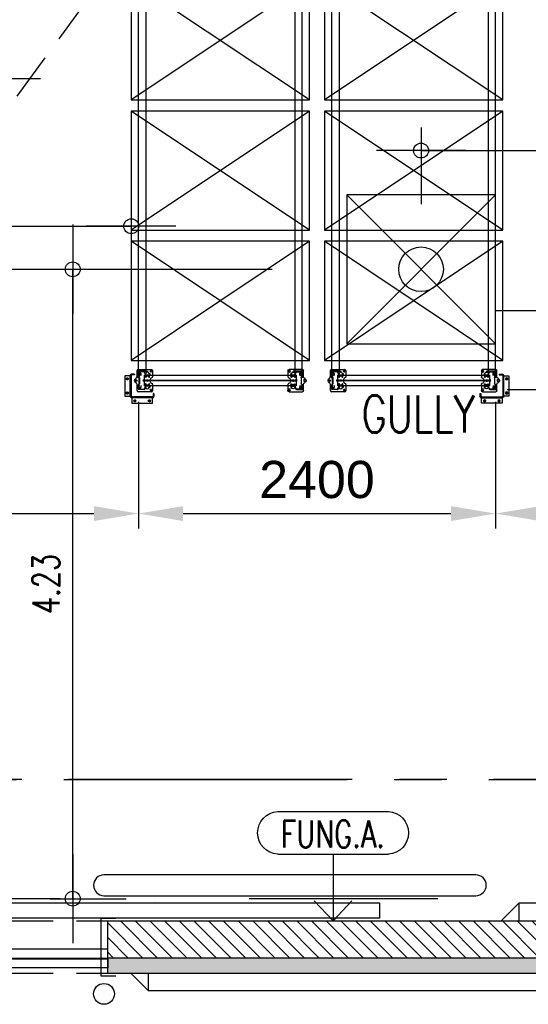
# Model space of a CAD drawing. Extents: x 34560 to 100229, y -303284 to -152113.
# Tile 60 of 74: x 66531 to 69950, y -173196 to -166579. Entities that reach past the tile are written whole.
import ezdxf
from ezdxf.enums import TextEntityAlignment as Align

# ---------------------------------------------------------------- set-up
doc = ezdxf.new("R2010")
doc.units = 0
doc.header["$LTSCALE"] = 100
doc.header["$PDMODE"] = 1
for name, pattern in [('A__G__-_-_RA_-A-$0$STRICHPUNKT', [25.4, 12.7, -6.35, 0, -6.35]), ('A_CGEG-_-____-A-$0$MITTE2', [28.575, 19.05, -3.175, 3.175, -3.175]), ('A_CGEG-_-____-A-$0$VERDECKT2', [4.7625, 3.175, -1.5875]), ('MITTELLINIE', [2, 1.25, -0.25, 0.25, -0.25]), ('VERDECKT2', [0.1875, 0.125, -0.0625])]:
    doc.linetypes.add(name, pattern=pattern)
doc.layers.get('0').update_dxf_attribs({"linetype": 'CONTINUOUS'})
doc.layers.get('Defpoints').update_dxf_attribs({"linetype": 'CONTINUOUS'})
for name, color, linetype in [('A__G__-_-_RA_-A-$0$A1-ACHS-RAS---', 7, 'A__G__-_-_RA_-A-$0$STRICHPUNKT'), ('A_CGEG-_-____-A-$0$A2-ANSI-EF----', 1, 'CONTINUOUS'), ('A_CGEG-_-____-A-$0$A2-TUER-SYM050', 6, 'CONTINUOUS'), ('A_CGEG-_-____-A-$0$A2-TUER-SYM100', 6, 'CONTINUOUS'), ('A_CGEG-_-____-A-$0$A2-TUER-SYM200', 6, 'CONTINUOUS'), ('A_CGEG-_-____-A-$0$A2-VERD-STU---', 1, 'A_CGEG-_-____-A-$0$VERDECKT2'), ('A_CGEG-_-____-A-$0$A2-WAND-MWK---', 60, 'CONTINUOUS'), ('A_CGEG-_-____-A-$0$A2-WAND-PAN---', 7, 'CONTINUOUS'), ('A_CGEG-_-____-A-$0$A3-BEMA-SS-100', 8, 'CONTINUOUS'), ('A_CGEG-_-____-A-$0$A3-DECK-HOE', 5, 'A_CGEG-_-____-A-$0$VERDECKT2'), ('A_CGEG-_-____-A-$0$A3-EINL-RRO---', 5, 'CONTINUOUS'), ('A_CGEG-_-____-A-$0$A3-PLAN-SYM100', 2, 'CONTINUOUS'), ('A_CGEG-_-____-A-$0$A3-SCHN-LIN100', 50, 'A_CGEG-_-____-A-$0$MITTE2'), ('A_CGEG-_-____-A-$0$A3-SCHN-LIN200', 50, 'A_CGEG-_-____-A-$0$MITTE2'), ('A_CGEG-_-____-A-$0$A3-TEXT-A--100', 210, 'CONTINUOUS'), ('A_CGEG-_-____-A-$0$A4-GEFA-------', 1, 'CONTINUOUS'), ('A_CGEG-_-____-A-$0$A5-SCHR-MWK---', 81, 'CONTINUOUS'), ('A_CGEG-_-____-A-$0$A5-SCHR-PAN---', 5, 'CONTINUOUS'), ('ATPI1189A_CGEG-_-_MA_-A-$0$A3-BEMA-SS-100', 8, 'CONTINUOUS'), ('BITO_BUILDING', 8, 'CONTINUOUS'), ('BITO_DIMENSION', 7, 'CONTINUOUS'), ('BITO_FUßPLATTE', 2, 'CONTINUOUS'), ('BITO_PACKAGING', 4, 'CONTINUOUS'), ('BITO_RACKING_STA', 1, 'CONTINUOUS'), ('BITO_TRAVERSEN', 3, 'CONTINUOUS'), ('BITO_ZUBEHÖR', 5, 'CONTINUOUS')]:
    doc.layers.add(name, color=color, linetype=linetype)
doc.styles.add('A_CGEG-_-____-A-$0$NORMAL', font='romans.shx', dxfattribs={"width": 0.75})
doc.styles.get("Standard").update_dxf_attribs({"font": 'ARIAL.TTF'})
doc.dimstyles.new('BITO_100', dxfattribs={"dimscale": 100, "dimtxt": 2.5, "dimasz": 3, "dimexe": 1, "dimexo": 1, "dimgap": 1, "dimtad": 1, "dimdsep": 46, "dimtxsty": 'Standard', "dimcen": 0.09, "dimclrd": 256, "dimclre": 256, "dimclrt": 256, "dimazin": 0, "dimtfac": 0.8, "dimtix": 1, "dimtofl": 0, "dimtmove": 0, "dimatfit": 3, "dimfxl": 0, "dimtolj": 1, "dimtzin": 0, "dimlwd": -1, "dimarcsym": 0})

# ---------------------------------------------------------------- blocks, each defined once
blk = doc.blocks.new('A_CGEG-_-____-A-$0$gully')
at = {"layer": 'A_CGEG-_-____-A-$0$A4-GEFA-------', "ltscale": 0.5}
for p, q in [((-50, 50), (50, -50)), ((-50, -50), (50, 50))]:
    blk.add_line(p, q, dxfattribs=at)
blk.add_lwpolyline([(-50, -50), (50, -50), (50, 50), (-50, 50)], close=True, dxfattribs=at)
at = {"layer": 'A_CGEG-_-____-A-$0$A4-GEFA-------', "linetype": 'Continuous'}
blk.add_circle((0, 0), 15, dxfattribs=at)
blk = doc.blocks.new('A_CGEG-_-____-A-$0$ARCH-BEMTICK')
blk.add_line((0.3, 0), (-0.3, 0))
blk.add_circle((0, 0), 0.05)
blk = doc.blocks.new('A_CGEG-_-____-A-$0$TCTBZ9T002K1RU1RU5P1')
at = {"layer": 'A_CGEG-_-____-A-$0$A2-TUER-SYM050'}
for p, q in [((4.5, 37), (-5.5, 37)), ((4.5, -2), (4.5, 37)), ((254.5, -2), (254.5, 37)), ((254.5, 37), (264.5, 37)), ((-5.5, -2), (4.5, -2)), ((264.5, -2), (254.5, -2))]:
    blk.add_line(p, q, dxfattribs=at)
at = {"layer": 'A_CGEG-_-____-A-$0$A2-TUER-SYM100'}
for p, q in [((4.5, 35), (0, 35)), ((4.5, 0), (4.5, 37)), ((4.5, 0), (4.5, 35)), ((254.5, 0), (254.5, 37)), ((254.5, 0), (254.5, 35)), ((254.5, 35), (259, 35)), ((4.5, 0), (0, 0)), ((254.5, 0), (259, 0))]:
    blk.add_line(p, q, dxfattribs=at)
at = {"layer": 'A_CGEG-_-____-A-$0$A2-TUER-SYM200'}
for p, q in [((4.5, 0), (4.5, 37)), ((4.5, 0), (4.5, 35)), ((254.5, 0), (254.5, 37)), ((254.5, 0), (254.5, 35))]:
    blk.add_line(p, q, dxfattribs=at)
at = {"layer": 'A_CGEG-_-____-A-$0$A2-WAND-MWK---'}
for p, q in [((0, 0), (0, 35)), ((259, 0), (259, 35))]:
    blk.add_line(p, q, dxfattribs=at)
blk = doc.blocks.new('A_CGEG-_-____-A-$0$TCTBZ9T2C001RU1RU001')
at = {"layer": 'A_CGEG-_-____-A-$0$A2-TUER-SYM050'}
for p, q in [((-187.5, 10), (62.5, 10)), ((-187.5, 0), (-187.5, 10)), ((62.5, 0), (62.5, 10)), ((-187.5, 0), (62.5, 0))]:
    blk.add_line(p, q, dxfattribs=at)
at = {"layer": 'A_CGEG-_-____-A-$0$A2-TUER-SYM100'}
for p, q in [((-187.5, 10), (62.5, 10)), ((-187.5, 0), (-187.5, 10)), ((62.5, 0), (62.5, 10)), ((-187.5, 0), (62.5, 0))]:
    blk.add_line(p, q, dxfattribs=at)
at = {"layer": 'A_CGEG-_-____-A-$0$A2-TUER-SYM200'}
for p, q in [((-187.5, 10), (62.5, 10)), ((-187.5, 0), (-187.5, 10)), ((62.5, 0), (62.5, 10)), ((-187.5, 0), (62.5, 0))]:
    blk.add_line(p, q, dxfattribs=at)
blk = doc.blocks.new('A_CGEG-_-____-A-$0$TCTBZ9T2C2K1RU1RU5P1')
at = {"xscale": -1}
blk.add_blockref('A_CGEG-_-____-A-$0$TCTBZ9T2C001RU1RU001', (254.5, 37), dxfattribs=at)
blk.add_blockref('A_CGEG-_-____-A-$0$TCTBZ9T002K1RU1RU5P1', (0, 0))
blk = doc.blocks.new('A_CGEG-_-____-A-$0$WSTMP_U')
at = {"layer": 'A_CGEG-_-____-A-$0$A3-PLAN-SYM100', "color": 1}
for p, q in [((0.001, 0), (-0.0622, -0.0679)), ((0.001, 0), (0.0641, -0.0679)), ((0.001, -0.2244), (0.001, 0)), ((-0.185, -0.2244), (0.187, -0.2244)), ((-0.185, -0.3675), (0.187, -0.3675))]:
    blk.add_line(p, q, dxfattribs=at)
for centre, start, end in [((-0.181, -0.2959), 93.1984, 266.8016), ((0.183, -0.2959), 273.1984, 86.8016)]:
    blk.add_arc(centre, 0.0717, start, end, dxfattribs=at)
at = {"layer": 'A_CGEG-_-____-A-$0$A3-PLAN-SYM100', "color": 1, "style": 'A_CGEG-_-____-A-$0$NORMAL', "width": 0.75}
blk.add_attdef('W', text='', height=0.09, dxfattribs=at).set_placement((0.0013, -0.2974), align=Align.MIDDLE)
blk = doc.blocks.new('ATPI1189A_CGEG-_-_MA_-A-$0$ARCH-BEMTICK')
blk.add_line((0.3, 0), (-0.3, 0))
blk.add_circle((0, 0), 0.05)
blk = doc.blocks.new('EG-C-202ff GR kurz oReg')
at = {"layer": 'A_CGEG-_-____-A-$0$A5-SCHR-MWK---'}
h = blk.add_hatch(dxfattribs=at)
h.set_pattern_fill('ANSI31', color=256, scale=22, angle=90, style=0)
h.set_pattern_definition([(135, (136000, -77350), (-49.39141, -49.39141), [])])
h.paths.add_polyline_path([(34800, 1950), (32100, 1950), (32100, 1700), (34800, 1700)])
h.paths.add_polyline_path([(32100, 1950), (27968, 1950), (27968, 1700), (32100, 1700)])
at = {"layer": 'A_CGEG-_-____-A-$0$A5-SCHR-PAN---'}
h = blk.add_hatch(dxfattribs=at)
h.set_pattern_fill('HONEY', color=256, scale=15.7, angle=45, style=0)
h.set_pattern_definition([(45, (136000, -77350), (22.34603, 83.396486), [49.8475, -99.695]), (165, (136000, -77350), (-83.39649, -22.346013), [49.8475, -99.695]), (105, (136000, -77350), (-61.05046, 61.050473), [-99.695, 49.8475])])
h.paths.add_polyline_path([(46400, 1700), (46000, 1700), (35600, 1700), (35200, 1700), (35200, 1600), (46400, 1600)])
h.paths.add_polyline_path([(35200, 1700), (34800, 1700), (27968, 1700), (27968, 1600), (35200, 1600)])
at = {"layer": 'A__G__-_-_RA_-A-$0$A1-ACHS-RAS---'}
blk.add_line((58129.4, 2100), (-3760.5, 2100), dxfattribs=at)
at = {"layer": 'A_CGEG-_-____-A-$0$A2-ANSI-EF----'}
for p, q in [((30613, 1950), (30733, 2070)), ((34680, 2070), (30733, 2070)), ((30733, 2070), (30733, 1950)), ((28243, 1480), (28123, 1600)), ((28243, 1480), (28243, 1600)), ((49993.3, 1480), (28243, 1480))]:
    blk.add_line(p, q, dxfattribs=at)
blk.add_lwpolyline([(27943, 2120), (30443, 2120, 1), (30443, 2260), (27943, 2260, 1)], format="xyb", close=True, dxfattribs=at)
blk.add_circle((27943, 1460), 70, dxfattribs=at)
at = {"layer": 'A_CGEG-_-____-A-$0$A2-VERD-STU---'}
for p, q in [((25378, 1950), (27968, 1950)), ((25378, 1600), (27968, 1600))]:
    blk.add_line(p, q, dxfattribs=at)
at = {"layer": 'A_CGEG-_-____-A-$0$A2-WAND-MWK---'}
for p, q in [((27968, 1950), (34800, 1950)), ((34800, 1700), (27968, 1700))]:
    blk.add_line(p, q, dxfattribs=at)
at = {"layer": 'A_CGEG-_-____-A-$0$A2-WAND-PAN---'}
blk.add_line((27968, 1600), (52758.3, 1600), dxfattribs=at)
at = {"layer": 'A_CGEG-_-____-A-$0$A3-BEMA-SS-100'}
for p, q in [((30075, 7282.3), (30075, 6768.1)), ((30075, 7128.1), (35200, 7128.1)), ((25992.6, 6330), (29072.6, 6330)), ((27733.1, 2100), (27733.1, 6330)), ((27578.8, 2100), (28093.1, 2100))]:
    blk.add_line(p, q, dxfattribs=at)
at = {"layer": 'A_CGEG-_-____-A-$0$A3-DECK-HOE'}
blk.add_line((23700, 2500), (34800, 17650), dxfattribs=at)
at = {"layer": 'A_CGEG-_-____-A-$0$A3-EINL-RRO---'}
for points in [[(25378, 1700), (27968, 1700), (27968, 1760), (25378, 1760), (25378, 1700)], [(25378, 1695), (27968, 1695), (27968, 1635), (25378, 1635), (25378, 1695)]]:
    blk.add_lwpolyline(points, dxfattribs=at)
at = {"layer": 'A_CGEG-_-____-A-$0$A3-SCHN-LIN100'}
blk.add_line((43900, 2900), (-3760.5, 2900), dxfattribs=at)
at = {"layer": 'A_CGEG-_-____-A-$0$A3-SCHN-LIN200'}
blk.add_line((-3760.5, 2900), (43900, 2900), dxfattribs=at)
at = {"layer": 'A_CGEG-_-____-A-$0$A3-TEXT-A--100'}
for p, q in [((27515.4, 7610.5), (25070, 7610.5)), ((33021.4, 6050.7), (30576, 6050.7))]:
    blk.add_line(p, q, dxfattribs=at)
at = {"layer": 'ATPI1189A_CGEG-_-_MA_-A-$0$A3-BEMA-SS-100'}
for p, q in [((28126, 6773.9), (28126, 6259.6)), ((25220, 6619.6), (28126, 6619.6))]:
    blk.add_line(p, q, dxfattribs=at)
at = {"xscale": 10, "yscale": 10, "zscale": 10}
blk.add_blockref('A_CGEG-_-____-A-$0$TCTBZ9T2C2K1RU1RU5P1', (25378, 1600), dxfattribs=at)
at = {"layer": 'A_CGEG-_-____-A-$0$A3-BEMA-SS-100', "xscale": 1000, "yscale": 1000, "zscale": 10}
blk.add_blockref('A_CGEG-_-____-A-$0$ARCH-BEMTICK', (30075, 7128.1), dxfattribs=at)
at = {"layer": 'A_CGEG-_-____-A-$0$A3-BEMA-SS-100', "xscale": 1000, "yscale": 1000, "zscale": 10, "rotation": 90}
for p in [(27733.1, 6330), (27733.1, 2100)]:
    blk.add_blockref('A_CGEG-_-____-A-$0$ARCH-BEMTICK', p, dxfattribs=at)
at = {"layer": 'A_CGEG-_-____-A-$0$A3-PLAN-SYM100'}
ref = blk.add_blockref('A_CGEG-_-____-A-$0$WSTMP_U', (29481.2, 1950), dxfattribs=dict(at, xscale=-2000, yscale=2000, zscale=2000, rotation=180))
ref.add_attrib('W', 'FUNG.A.', dxfattribs={"color": 1, "height": 180, "style": 'A_CGEG-_-____-A-$0$NORMAL', "width": 0.75}).set_placement((29481.9, 2534.7), align=Align.MIDDLE)
at = {"layer": 'A_CGEG-_-____-A-$0$A4-GEFA-------', "xscale": 10, "yscale": 10, "zscale": 10}
blk.add_blockref('A_CGEG-_-____-A-$0$gully', (30075, 6330), dxfattribs=at)
at = {"layer": 'ATPI1189A_CGEG-_-_MA_-A-$0$A3-BEMA-SS-100', "xscale": 1000, "yscale": 1000, "zscale": 10}
blk.add_blockref('ATPI1189A_CGEG-_-_MA_-A-$0$ARCH-BEMTICK', (28126, 6619.6), dxfattribs=at)
at = {"layer": 'A_CGEG-_-____-A-$0$A3-BEMA-SS-100', "color": 10, "style": 'A_CGEG-_-____-A-$0$NORMAL', "width": 0.75}
blk.add_text('4.23', height=180, rotation=90, dxfattribs=at).set_placement((27553.1, 4215), align=Align.MIDDLE_CENTER)
at = {"layer": 'A_CGEG-_-____-A-$0$A4-GEFA-------', "insert": (29674.9, 5482.7), "char_height": 250, "width": 567.88, "attachment_point": 1, "style": 'A_CGEG-_-____-A-$0$NORMAL'}
blk.add_mtext('GULLY', dxfattribs=at)
blk = doc.blocks.new('Stütze P4 ds')
at = {"color": 0}
for p, q in [((-47.5, 70.5), (-40, 70.5)), ((-47.5, 68.5), (-47.5, 70.5)), ((-40, 68.5), (-47.5, 68.5)), ((40, 70.5), (47.5, 70.5)), ((47.5, 68.5), (40, 68.5)), ((47.5, 70.5), (47.5, 68.5)), ((-60, -0.5), (-60, 33)), ((-58, 33), (-58, -0.5)), ((-57, 37.3), (-39.1, 43.8)), ((-38.5, 41.9), (-56.4, 35.4)), ((-37.5, 46.1), (-37.5, 66)), ((-35.5, 66), (-35.5, 46.1)), ((-21, 2), (21, 2)), ((21, 0), (-21, 0)), ((35.5, 46.1), (35.5, 66)), ((37.5, 66), (37.5, 46.1)), ((56.4, 35.4), (38.5, 41.9)), ((39.1, 43.8), (57, 37.3)), ((58, -0.5), (58, 33)), ((60, 33), (60, -0.5)), ((-57.5, -5), (-62.5, -5)), ((-60, -2.5), (-60, -7.5)), ((-55.5, -3), (-27.9, -3)), ((-27.9, -5), (-55.5, -5)), ((-25.7, -1.8), (-24.9, -0.2)), ((-23.1, -1.2), (-24, -2.8)), ((24, -2.8), (23.1, -1.2)), ((24.9, -0.2), (25.7, -1.8)), ((27.9, -3), (55.5, -3)), ((55.5, -5), (27.9, -5)), ((57.5, -5), (62.5, -5)), ((60, -2.5), (60, -7.5))]:
    blk.add_line(p, q, dxfattribs=at)
at = {"color": 5, "linetype": 'Continuous'}
for p, q in [((-40, 55), (-33, 55)), ((33, 55), (40, 55))]:
    blk.add_line(p, q, dxfattribs=at)
at = {"color": 6}
for p, q in [((-37.5, 60.1), (-35.5, 60.1)), ((-37.5, 49.8), (-35.5, 49.8)), ((35.5, 60.1), (37.5, 60.1)), ((35.5, 49.8), (37.5, 49.8)), ((-46.5, -5), (-46.5, -3)), ((-33, -3), (-33, -5)), ((-32.5, -3), (-32.5, -5)), ((32.5, -5), (32.5, -3)), ((33, -5), (33, -3)), ((46.5, -3), (46.5, -5))]:
    blk.add_line(p, q, dxfattribs=at)
at = {"color": 0}
for centre, radius, start, end in [((-40, 66), 4.5, 0, 90), ((-40, 66), 2.5, 0, 90), ((40, 66), 4.5, 90, 180), ((40, 66), 2.5, 90, 180), ((-55.5, 33), 4.5, 110, 180), ((-55.5, 33), 2.5, 110, 180), ((-40, 46.1), 2.5, 290, 0), ((-40, 46.1), 4.5, 290, 0), ((-21, -2.5), 4.5, 90, 150), ((-21, -2.5), 2.5, 90, 150), ((21, -2.5), 4.5, 30, 90), ((21, -2.5), 2.5, 30, 90), ((40, 46.1), 4.5, 180, 250), ((40, 46.1), 2.5, 180, 250), ((55.5, 33), 2.5, 0, 70), ((55.5, 33), 4.5, 0, 70), ((-55.5, -0.5), 4.5, 180, 270), ((-55.5, -0.5), 2.5, 180, 270), ((-27.9, -0.5), 2.5, 270, 330), ((-27.9, -0.5), 4.5, 270, 330), ((27.9, -0.5), 4.5, 210, 270), ((27.9, -0.5), 2.5, 210, 270), ((55.5, -0.5), 4.5, 270, 0), ((55.5, -0.5), 2.5, 270, 0)]:
    blk.add_arc(centre, radius, start, end, dxfattribs=at)
blk = doc.blocks.new('Fußplatte M mL DS')
at = {"color": 0}
for p, q in [((-75, -7), (-75, 82)), ((-67, 90), (-26.2, 90)), ((-46, 66.1), (-35.3, 66.5)), ((-35.3, 66.5), (-35.3, 66.5)), ((-35.3, 66.5), (-28.8, 66.5)), ((-29.3, 66.4), (-35.3, 66.4)), ((-35.3, 66), (-35.3, 66.4)), ((-29.3, 66), (-29.3, 66.4)), ((26.2, 90), (67, 90)), ((31, 66.5), (27.6, 66.5)), ((28.8, 66.5), (35.3, 66.5)), ((29.3, 66), (29.3, 66.4)), ((29.5, 66.4), (35.3, 66.4)), ((35.3, 66.5), (35.3, 66.5)), ((35.3, 66.5), (46, 66.1)), ((35.3, 66), (35.3, 66.4)), ((75, 82), (75, -7)), ((-56.5, 54.8), (-56.5, 55.2)), ((-51.1, 3.9), (-51.1, 7.1)), ((-49.8, 7), (-49.8, 4)), ((-47.1, 11.1), (-34.9, 11.1)), ((-42.7, 11), (-46.9, 11)), ((-46.9, 0), (-42.7, 0)), ((-35.3, 43.5), (-46, 43.9)), ((-45.5, 7), (-45.5, 4)), ((-36.1, 11), (-42.7, 11)), ((-42.7, 0), (-36.1, 0)), ((-33.3, 11), (-36.1, 11)), ((-33.3, 0), (-36.1, 0)), ((-35.3, 55.1), (-35.3, 66)), ((-35.3, 54.9), (-35.3, 55.1)), ((-35.3, 44), (-35.3, 54.9)), ((-35.3, 43.6), (-35.3, 44)), ((-29.5, 43.6), (-35.3, 43.6)), ((-28.8, 43.5), (-35.3, 43.5)), ((-35.3, 43.5), (-35.3, 43.5)), ((-34.9, 11.1), (-34.9, 11)), ((-34.9, 11), (-33.3, 11)), ((-33.3, 11), (-33.3, 11)), ((-33.3, 11), (-33.3, 11)), ((-33.3, 0), (-33.3, 0)), ((-33.3, 0), (-33.3, 0)), ((-31, 43.5), (-27.6, 43.5)), ((-29.3, 66), (-29.3, 55.1)), ((-29.3, 54.9), (-29.3, 55.1)), ((-29.3, 54.9), (-29.3, 44)), ((-29.3, 43.6), (-29.3, 44)), ((-3.5, 49.5), (-3.5, 58.5)), ((-2.6, 58.7), (0, 54.9)), ((-2.5, 56.9), (-2.5, 49.5)), ((-0.5, 53.8), (-2.5, 56.9)), ((0, 54.9), (2.6, 58.8)), ((2.5, 56.9), (0.5, 53.8)), ((2.5, 49.5), (2.5, 56.9)), ((3.5, 58.5), (3.5, 49.5)), ((27.6, 43.5), (31, 43.5)), ((35.3, 43.5), (28.8, 43.5)), ((29.3, 55.1), (29.3, 66)), ((29.3, 54.9), (29.3, 55.1)), ((29.3, 44), (29.3, 54.9)), ((29.3, 43.6), (29.3, 44)), ((35.3, 43.6), (29.5, 43.6)), ((33.3, 11), (33.3, 11)), ((33.3, 11), (33.3, 11)), ((33.3, 11), (34.9, 11)), ((33.3, 11), (36.1, 11)), ((33.3, 0), (33.3, 0)), ((33.3, 0), (33.3, 0)), ((33.3, 0), (36.1, 0)), ((34.9, 11), (34.9, 11.1)), ((34.9, 11.1), (47.1, 11.1)), ((35.3, 66), (35.3, 55.1)), ((35.3, 54.9), (35.3, 55.1)), ((35.3, 54.9), (35.3, 44)), ((35.3, 43.6), (35.3, 44)), ((46, 43.9), (35.3, 43.5)), ((35.3, 43.5), (35.3, 43.5)), ((36.1, 11), (42.7, 11)), ((42.7, 0), (36.1, 0)), ((46.9, 11), (42.7, 11)), ((42.7, 0), (46.9, 0)), ((45.5, 7), (45.5, 4)), ((49.8, 7), (49.8, 4)), ((51.1, 7.1), (51.1, 3.9)), ((56.6, 55.2), (56.6, 54.8)), ((-26.2, -15), (-67, -15)), ((-34.9, -0.1), (-47.1, -0.1)), ((-33.3, 0), (-34.9, 0)), ((-34.9, 0), (-34.9, -0.1)), ((67, -15), (26.2, -15)), ((34.9, 0), (33.3, 0)), ((34.9, -0.1), (34.9, 0)), ((47.1, -0.1), (34.9, -0.1))]:
    blk.add_line(p, q, dxfattribs=at)
at = {"color": 0, "ltscale": 11.42808}
for p, q in [((-35.3, 60.5), (-29.3, 60.5)), ((-35.3, 49.5), (-29.3, 49.5)), ((35.3, 60.5), (29.3, 60.5)), ((35.3, 49.5), (29.3, 49.5))]:
    blk.add_line(p, q, dxfattribs=at)
at = {"color": 0, "flags": 128}
for points in [[(-27.6, 66.5), (-27.7, 66.5), (-27.8, 66.5), (-27.9, 66.5), (-28.1, 66.5), (-28.2, 66.5), (-28.3, 66.5), (-28.4, 66.4), (-28.5, 66.4), (-28.6, 66.4), (-28.7, 66.4), (-28.7, 66.4), (-28.8, 66.4), (-28.9, 66.4), (-28.9, 66.4), (-29, 66.4), (-29.1, 66.4), (-29.1, 66.4), (-29.1, 66.4), (-29.2, 66.4), (-29.2, 66.4), (-29.2, 66.4), (-29.2, 66.4), (-29.3, 66.4), (-29.3, 66.4)], [(-25.3, 63), (-25.4, 63), (-25.6, 63), (-25.7, 63.1), (-25.9, 63.1), (-26, 63.2), (-26.2, 63.3), (-26.3, 63.4), (-26.5, 63.5), (-26.6, 63.6), (-26.7, 63.7), (-26.8, 63.9), (-26.9, 64), (-27, 64.2), (-27.1, 64.4), (-27.2, 64.6), (-27.3, 64.7), (-27.3, 64.9), (-27.4, 65.1), (-27.5, 65.4), (-27.5, 65.6), (-27.5, 65.8), (-27.5, 66), (-27.6, 66.2), (-27.6, 66.5)], [(27.6, 66.5), (27.6, 66.2), (27.5, 66), (27.5, 65.8), (27.5, 65.6), (27.5, 65.4), (27.4, 65.1), (27.3, 64.9), (27.3, 64.7), (27.2, 64.6), (27.1, 64.4), (27, 64.2), (26.9, 64), (26.8, 63.9), (26.7, 63.7), (26.6, 63.6), (26.5, 63.5), (26.3, 63.4), (26.2, 63.3), (26, 63.2), (25.9, 63.1), (25.7, 63.1), (25.6, 63), (25.4, 63), (25.3, 63)], [(27.6, 66.5), (27.7, 66.5), (27.8, 66.5), (27.9, 66.5), (28.1, 66.5), (28.2, 66.5), (28.3, 66.5), (28.4, 66.4), (28.5, 66.4), (28.6, 66.4), (28.7, 66.4), (28.7, 66.4), (28.8, 66.4), (28.9, 66.4), (28.9, 66.4), (29, 66.4), (29.1, 66.4), (29.1, 66.4), (29.1, 66.4), (29.2, 66.4), (29.2, 66.4), (29.2, 66.4), (29.2, 66.4), (29.3, 66.4), (29.3, 66.4)], [(35.3, 66.4), (35.3, 66.4), (35.2, 66.4), (35.2, 66.4), (35.1, 66.4), (35.1, 66.4), (35, 66.4), (34.9, 66.4), (34.8, 66.4), (34.6, 66.4), (34.5, 66.4), (34.3, 66.4), (34.1, 66.4), (33.9, 66.4), (33.7, 66.4), (33.5, 66.4), (33.3, 66.4), (33, 66.4), (32.8, 66.5), (32.5, 66.5), (32.2, 66.5), (32, 66.5), (31.7, 66.5), (31.3, 66.5), (31, 66.5)], [(-35.3, 43.6), (-35.3, 43.6), (-35.2, 43.6), (-35.2, 43.6), (-35.1, 43.6), (-35.1, 43.6), (-35, 43.6), (-34.9, 43.6), (-34.8, 43.6), (-34.6, 43.6), (-34.5, 43.6), (-34.3, 43.6), (-34.1, 43.6), (-34, 43.6), (-33.7, 43.6), (-33.5, 43.6), (-33.3, 43.6), (-33.1, 43.6), (-32.8, 43.5), (-32.5, 43.5), (-32.3, 43.5), (-32, 43.5), (-31.7, 43.5), (-31.4, 43.5), (-31, 43.5)], [(-27.6, 43.5), (-27.7, 43.5), (-27.8, 43.5), (-27.9, 43.5), (-28.1, 43.5), (-28.2, 43.5), (-28.3, 43.5), (-28.4, 43.6), (-28.5, 43.6), (-28.6, 43.6), (-28.7, 43.6), (-28.7, 43.6), (-28.8, 43.6), (-28.9, 43.6), (-28.9, 43.6), (-29, 43.6), (-29.1, 43.6), (-29.1, 43.6), (-29.1, 43.6), (-29.2, 43.6), (-29.2, 43.6), (-29.2, 43.6), (-29.2, 43.6), (-29.3, 43.6), (-29.3, 43.6)], [(-27.6, 43.5), (-27.6, 43.8), (-27.6, 44), (-27.5, 44.2), (-27.5, 44.4), (-27.5, 44.6), (-27.4, 44.9), (-27.4, 45.1), (-27.3, 45.3), (-27.2, 45.5), (-27.1, 45.6), (-27, 45.8), (-26.9, 46), (-26.8, 46.1), (-26.7, 46.3), (-26.6, 46.4), (-26.5, 46.5), (-26.3, 46.6), (-26.2, 46.7), (-26, 46.8), (-25.9, 46.9), (-25.7, 46.9), (-25.6, 47), (-25.4, 47), (-25.3, 47)], [(-3.5, 58.5), (-3.5, 58.5), (-3.5, 58.6), (-3.5, 58.6), (-3.5, 58.7), (-3.5, 58.7), (-3.5, 58.7), (-3.5, 58.7), (-3.4, 58.8), (-3.4, 58.8), (-3.4, 58.8), (-3.4, 58.9), (-3.4, 58.9), (-3.4, 58.9), (-3.3, 58.9), (-3.3, 58.9), (-3.3, 58.9), (-3.2, 59), (-3.2, 59), (-3.2, 59), (-3.1, 59), (-3.1, 59), (-3.1, 59), (-3, 59), (-3, 59)], [(-3, 49), (-3, 49), (-3.1, 49), (-3.1, 49), (-3.1, 49), (-3.2, 49), (-3.2, 49), (-3.2, 49), (-3.3, 49.1), (-3.3, 49.1), (-3.3, 49.1), (-3.4, 49.1), (-3.4, 49.1), (-3.4, 49.1), (-3.4, 49.2), (-3.4, 49.2), (-3.4, 49.2), (-3.5, 49.3), (-3.5, 49.3), (-3.5, 49.3), (-3.5, 49.3), (-3.5, 49.4), (-3.5, 49.4), (-3.5, 49.5), (-3.5, 49.5)], [(-3, 59), (-3, 59), (-3, 59), (-2.9, 59), (-2.9, 59), (-2.9, 59), (-2.9, 59), (-2.8, 59), (-2.8, 59), (-2.8, 59), (-2.8, 59), (-2.8, 58.9), (-2.8, 58.9), (-2.7, 58.9), (-2.7, 58.9), (-2.7, 58.9), (-2.7, 58.9), (-2.7, 58.9), (-2.7, 58.9), (-2.6, 58.8), (-2.6, 58.8), (-2.6, 58.8), (-2.6, 58.8), (-2.6, 58.8), (-2.6, 58.7)], [(-2.5, 49.5), (-2.5, 49.5), (-2.5, 49.4), (-2.5, 49.4), (-2.5, 49.3), (-2.5, 49.3), (-2.5, 49.3), (-2.5, 49.3), (-2.6, 49.2), (-2.6, 49.2), (-2.6, 49.2), (-2.6, 49.1), (-2.6, 49.1), (-2.6, 49.1), (-2.7, 49.1), (-2.7, 49.1), (-2.7, 49.1), (-2.7, 49), (-2.8, 49), (-2.8, 49), (-2.8, 49), (-2.9, 49), (-2.9, 49), (-3, 49), (-3, 49)], [(0, 53.5), (0, 53.5), (0, 53.5), (-0.1, 53.5), (-0.1, 53.5), (-0.1, 53.5), (-0.1, 53.5), (-0.2, 53.5), (-0.2, 53.5), (-0.2, 53.5), (-0.2, 53.6), (-0.2, 53.6), (-0.3, 53.6), (-0.3, 53.6), (-0.3, 53.6), (-0.3, 53.6), (-0.3, 53.6), (-0.3, 53.7), (-0.4, 53.7), (-0.4, 53.7), (-0.4, 53.7), (-0.4, 53.7), (-0.4, 53.8), (-0.5, 53.8), (-0.5, 53.8)], [(0.5, 53.8), (0.4, 53.8), (0.4, 53.8), (0.4, 53.7), (0.4, 53.7), (0.4, 53.7), (0.4, 53.7), (0.3, 53.7), (0.3, 53.6), (0.3, 53.6), (0.3, 53.6), (0.3, 53.6), (0.2, 53.6), (0.2, 53.6), (0.2, 53.6), (0.2, 53.5), (0.2, 53.5), (0.1, 53.5), (0.1, 53.5), (0.1, 53.5), (0.1, 53.5), (0.1, 53.5), (0, 53.5), (0, 53.5), (0, 53.5)], [(3, 49), (3, 49), (2.9, 49), (2.9, 49), (2.8, 49), (2.8, 49), (2.8, 49), (2.7, 49), (2.7, 49.1), (2.7, 49.1), (2.7, 49.1), (2.6, 49.1), (2.6, 49.1), (2.6, 49.1), (2.6, 49.2), (2.6, 49.2), (2.6, 49.2), (2.5, 49.3), (2.5, 49.3), (2.5, 49.3), (2.5, 49.3), (2.5, 49.4), (2.5, 49.4), (2.5, 49.5), (2.5, 49.5)], [(2.6, 58.8), (2.6, 58.8), (2.6, 58.8), (2.6, 58.8), (2.6, 58.8), (2.6, 58.9), (2.7, 58.9), (2.7, 58.9), (2.7, 58.9), (2.7, 58.9), (2.7, 58.9), (2.7, 58.9), (2.8, 58.9), (2.8, 59), (2.8, 59), (2.8, 59), (2.8, 59), (2.8, 59), (2.9, 59), (2.9, 59), (2.9, 59), (2.9, 59), (3, 59), (3, 59), (3, 59)], [(3, 59), (3, 59), (3.1, 59), (3.1, 59), (3.1, 59), (3.2, 59), (3.2, 59), (3.2, 59), (3.3, 58.9), (3.3, 58.9), (3.3, 58.9), (3.4, 58.9), (3.4, 58.9), (3.4, 58.9), (3.4, 58.8), (3.4, 58.8), (3.4, 58.8), (3.5, 58.7), (3.5, 58.7), (3.5, 58.7), (3.5, 58.7), (3.5, 58.6), (3.5, 58.6), (3.5, 58.5), (3.5, 58.5)], [(3.5, 49.5), (3.5, 49.5), (3.5, 49.4), (3.5, 49.4), (3.5, 49.3), (3.5, 49.3), (3.5, 49.3), (3.5, 49.3), (3.4, 49.2), (3.4, 49.2), (3.4, 49.2), (3.4, 49.1), (3.4, 49.1), (3.4, 49.1), (3.3, 49.1), (3.3, 49.1), (3.3, 49.1), (3.2, 49), (3.2, 49), (3.2, 49), (3.1, 49), (3.1, 49), (3.1, 49), (3, 49), (3, 49)], [(25.3, 47), (25.4, 47), (25.6, 47), (25.7, 46.9), (25.9, 46.9), (26, 46.8), (26.2, 46.7), (26.3, 46.6), (26.5, 46.5), (26.6, 46.4), (26.7, 46.3), (26.8, 46.1), (26.9, 46), (27, 45.8), (27.1, 45.6), (27.2, 45.5), (27.3, 45.3), (27.4, 45.1), (27.4, 44.9), (27.5, 44.6), (27.5, 44.4), (27.5, 44.2), (27.6, 44), (27.6, 43.8), (27.6, 43.5)], [(27.6, 43.5), (27.7, 43.5), (27.8, 43.5), (27.9, 43.5), (28.1, 43.5), (28.2, 43.5), (28.3, 43.5), (28.4, 43.6), (28.5, 43.6), (28.6, 43.6), (28.7, 43.6), (28.7, 43.6), (28.8, 43.6), (28.9, 43.6), (28.9, 43.6), (29, 43.6), (29.1, 43.6), (29.1, 43.6), (29.1, 43.6), (29.2, 43.6), (29.2, 43.6), (29.2, 43.6), (29.2, 43.6), (29.3, 43.6), (29.3, 43.6)], [(35.3, 43.6), (35.3, 43.6), (35.2, 43.6), (35.2, 43.6), (35.1, 43.6), (35.1, 43.6), (35, 43.6), (34.9, 43.6), (34.8, 43.6), (34.6, 43.6), (34.5, 43.6), (34.3, 43.6), (34.1, 43.6), (34, 43.6), (33.7, 43.6), (33.5, 43.6), (33.3, 43.6), (33.1, 43.6), (32.8, 43.5), (32.5, 43.5), (32.3, 43.5), (32, 43.5), (31.7, 43.5), (31.4, 43.5), (31, 43.5)]]:
    blk.add_lwpolyline(points, dxfattribs=at)
at = {"color": 0}
for centre, radius in [((-62.5, 79.2), 5.75), ((62.5, 79.2), 5.75), ((0, 34), 6.5), ((0, -20), 5.75)]:
    blk.add_circle(centre, radius, dxfattribs=at)
for centre, radius, start, end in [((-67, 82), 8, 90, 180), ((-25.2, 66.5), 3.5, 269.8363, 180), ((-26.2, 84), 6, 20.92483, 90), ((0, 94), 22, 200.92483, 339.07517), ((26.2, 84), 6, 90, 159.07517), ((25.2, 66.5), 3.5, 0, 270.1637), ((67, 82), 8, 0, 90), ((-45.6, 55.2), 10.9, 92, 180), ((-45.6, 54.8), 10.9, 180, 268), ((-47.1, 7.1), 4, 90, 180), ((-47.1, 3.9), 4, 180, 270), ((-25.3, 43.5), 3.5, 180.1637, 90), ((25.3, 43.5), 3.5, 90, 359.8363), ((45.6, 55.2), 10.9, 0, 88), ((45.6, 54.8), 10.9, 272, 0), ((47.1, 7.1), 4, 0, 90), ((47.1, 3.9), 4, 270, 0), ((-67, -7), 8, 180, 270), ((-26.2, -29), 14, 20.92483, 90), ((0, -19), 14, 200.92483, 339.07517), ((26.2, -29), 14, 90, 159.07517), ((67, -7), 8, 270, 0)]:
    blk.add_arc(centre, radius, start, end, dxfattribs=at)
for centre, major_axis, start_param, end_param in [((-46.9, 7), (0, 4), 0, 1.570796), ((-46.9, 4), (0, -4), 4.712389, 6.283185), ((-42.7, 7), (0, 4), 0, 1.570796), ((-42.7, 4), (0, -4), 4.712389, 6.283185), ((42.7, 7), (0, 4), 4.712389, 6.283185), ((42.7, 4), (0, -4), 0, 1.570796), ((46.9, 7), (0, 4), 4.712389, 6.283185), ((46.9, 4), (0, -4), 0, 1.570796)]:
    blk.add_ellipse(centre, major_axis=major_axis, ratio=0.707107, start_param=start_param, end_param=end_param, dxfattribs=at)
blk = doc.blocks.new('*U432')
at = {"layer": 'BITO_ZUBEHÖR', "color": 0}
for p, q in [((-35.5, -40), (-0.5, -40)), ((-35.5, -1060), (-35.5, -40)), ((-0.5, -40), (-0.5, -1060)), ((0.5, -40), (35.5, -40)), ((0.5, -1060), (0.5, -40)), ((35.5, -40), (35.5, -1060)), ((-0.5, -1060), (-35.5, -1060)), ((35.5, -1060), (0.5, -1060))]:
    blk.add_line(p, q, dxfattribs=at)
at = {"color": 0, "xscale": -1, "rotation": 180}
blk.add_blockref('Stütze P4 ds', (0, -5), dxfattribs=at)
at = {"color": 0}
blk.add_blockref('Stütze P4 ds', (0, -1095), dxfattribs=at)
at = {"layer": 'BITO_FUßPLATTE', "xscale": -1, "rotation": 180}
blk.add_blockref('Fußplatte M mL DS', (0, -5), dxfattribs=at)
at = {"layer": 'BITO_FUßPLATTE'}
blk.add_blockref('Fußplatte M mL DS', (0, -1095), dxfattribs=at)
blk = doc.blocks.new('*U395')
at = {"layer": 'BITO_TRAVERSEN', "linetype": 'ByBlock'}
for p, q in [((-4, 0), (-40, 0)), ((-27.8, 7.5), (-26.8, 8.9)), ((-27.8, 0), (-27.8, 7.5)), ((-21.1, 9.9), (-22.4, 9.9)), ((-16.7, 8.9), (-15.7, 7.5)), ((-15.7, 0), (-15.7, 7.5)), ((0, 60), (0, 4)), ((0, 60), (4, 60)), ((4, 4), (4, 60)), ((2698, 4), (2698, 60)), ((2702, 60), (2698, 60)), ((2702, 60), (2702, 4)), ((2706, 0), (2742, 0)), ((2718.7, 8.9), (2717.7, 7.5)), ((2717.7, 0), (2717.7, 7.5)), ((2723.1, 9.9), (2724.4, 9.9)), ((2729.8, 7.5), (2728.8, 8.9)), ((2729.8, 0), (2729.8, 7.5)), ((-40, -4), (-40, 0)), ((-40, -4), (-4, -4)), ((2742, -4), (2706, -4)), ((2742, -4), (2742, 0))]:
    blk.add_line(p, q, dxfattribs=at)
at = {"layer": 'BITO_TRAVERSEN', "linetype": 'ByBlock', "ltscale": 9.825358}
for p, q in [((-21.8, 0), (-21.8, 8.8)), ((2723.8, 0), (2723.8, 8.8))]:
    blk.add_line(p, q, dxfattribs=at)
at = {"layer": 'BITO_TRAVERSEN', "ltscale": 7.618686}
for p, q in [((0, 43), (4, 43)), ((0, 33), (4, 33)), ((0, 29), (4, 29)), ((0, 23), (4, 23)), ((0, 13), (4, 13)), ((2702, 43), (2698, 43)), ((2702, 33), (2698, 33)), ((2702, 29), (2698, 29)), ((2702, 23), (2698, 23)), ((2702, 13), (2698, 13))]:
    blk.add_line(p, q, dxfattribs=at)
at = {"layer": 'BITO_TRAVERSEN'}
blk.add_lwpolyline([(4, 50), (2698, 50), (2698, 0), (4, 0)], close=True, dxfattribs=at)
at = {"layer": 'BITO_TRAVERSEN', "linetype": 'ByBlock'}
for centre, radius, start, end in [((-4, 4), 8, 270, 0), ((-4, 4), 4, 270, 0), ((2706, 4), 8, 180, 270), ((2706, 4), 4, 180, 270)]:
    blk.add_arc(centre, radius, start, end, dxfattribs=at)
for centre, major_axis, start_param, end_param in [((-22.4, 8.7), (-4.5, 0), 4.712389, 6.099926), ((-21.1, 8.7), (4.5, 0), 0.18326, 1.570796)]:
    blk.add_ellipse(centre, major_axis=major_axis, ratio=0.258819, start_param=start_param, end_param=end_param, dxfattribs=at)
at = {"layer": 'BITO_TRAVERSEN', "linetype": 'ByBlock', "extrusion": (0, 0, -1)}
for centre, major_axis, start_param, end_param in [((2723.1, 8.7), (4.5, 0), 3.324852, 4.712389), ((2724.4, 8.7), (-4.5, 0), 1.570796, 2.958333)]:
    blk.add_ellipse(centre, major_axis=major_axis, ratio=0.258819, start_param=start_param, end_param=end_param, dxfattribs=at)
blk = doc.blocks.new('*U396')
at = {"layer": 'BITO_TRAVERSEN', "linetype": 'ByBlock'}
for p, q in [((-40, 4), (-40, 0)), ((-40, 4), (-4, 4)), ((-4, 0), (-40, 0)), ((-27.8, 0), (-27.8, -7.5)), ((-15.7, 0), (-15.7, -7.5)), ((2742, 4), (2706, 4)), ((2706, 0), (2742, 0)), ((2717.7, 0), (2717.7, -7.5)), ((2729.8, 0), (2729.8, -7.5)), ((2742, 4), (2742, 0)), ((-27.8, -7.5), (-26.8, -8.9)), ((-21.1, -9.9), (-22.4, -9.9)), ((-16.7, -8.9), (-15.7, -7.5)), ((0, -60), (0, -4)), ((0, -60), (4, -60)), ((4, -4), (4, -60)), ((2698, -4), (2698, -60)), ((2702, -60), (2698, -60)), ((2702, -60), (2702, -4)), ((2718.7, -8.9), (2717.7, -7.5)), ((2723.1, -9.9), (2724.4, -9.9)), ((2729.8, -7.5), (2728.8, -8.9))]:
    blk.add_line(p, q, dxfattribs=at)
at = {"layer": 'BITO_TRAVERSEN', "linetype": 'ByBlock', "ltscale": 9.825358}
for p, q in [((-21.8, 0), (-21.8, -8.8)), ((2723.8, 0), (2723.8, -8.8))]:
    blk.add_line(p, q, dxfattribs=at)
at = {"layer": 'BITO_TRAVERSEN', "ltscale": 7.618686}
for p, q in [((0, -13), (4, -13)), ((0, -23), (4, -23)), ((0, -29), (4, -29)), ((0, -33), (4, -33)), ((0, -43), (4, -43)), ((2702, -13), (2698, -13)), ((2702, -23), (2698, -23)), ((2702, -29), (2698, -29)), ((2702, -33), (2698, -33)), ((2702, -43), (2698, -43))]:
    blk.add_line(p, q, dxfattribs=at)
at = {"layer": 'BITO_TRAVERSEN'}
blk.add_lwpolyline([(4, -50), (2698, -50), (2698, 0), (4, 0)], close=True, dxfattribs=at)
at = {"layer": 'BITO_TRAVERSEN', "linetype": 'ByBlock'}
for centre, radius, start, end in [((-4, -4), 8, 0, 90), ((-4, -4), 4, 0, 90), ((2706, -4), 8, 90, 180), ((2706, -4), 4, 90, 180)]:
    blk.add_arc(centre, radius, start, end, dxfattribs=at)
at = {"layer": 'BITO_TRAVERSEN', "linetype": 'ByBlock', "extrusion": (0, 0, -1)}
for centre, major_axis, start_param, end_param in [((-22.4, -8.7), (-4.5, 0), 4.712389, 6.099926), ((-21.1, -8.7), (4.5, 0), 0.18326, 1.570796)]:
    blk.add_ellipse(centre, major_axis=major_axis, ratio=0.258819, start_param=start_param, end_param=end_param, dxfattribs=at)
at = {"layer": 'BITO_TRAVERSEN', "linetype": 'ByBlock'}
for centre, major_axis, start_param, end_param in [((2723.1, -8.7), (-4.5, 0), 0.18326, 1.570796), ((2724.4, -8.7), (4.5, 0), 4.712389, 6.099926)]:
    blk.add_ellipse(centre, major_axis=major_axis, ratio=0.258819, start_param=start_param, end_param=end_param, dxfattribs=at)
blk = doc.blocks.new('*U98')
at = {"color": 0}
for p, q in [((1200, 0), (0, 800)), ((1200, 800), (0, 0))]:
    blk.add_line(p, q, dxfattribs=at)
blk.add_lwpolyline([(0, 0), (1200, 0), (1200, 800), (0, 800)], close=True, dxfattribs=at)
blk = doc.blocks.new('Anfahrschutz AS40.2')
at = {"color": 0}
blk.add_point((0, 0), dxfattribs=at)
at = {"layer": 'BITO_ZUBEHÖR', "color": 0}
for p, q in [((-90.8, 91.9), (-90.8, -44.1)), ((-55.8, 91.9), (-90.8, 91.9)), ((-55.8, -44.1), (-55.8, 92)), ((-50, 92.3), (-50, -44.5)), ((-25.8, 98.2), (-44.1, 98.2)), ((-25.8, 104), (-43.8, 104)), ((-25.8, 104), (-25.8, 98.2)), ((-90.8, -44.1), (-55.8, -44.1)), ((-44.5, -56), (-44.5, -91)), ((93.1, -56), (-44.5, -56)), ((92.7, -50), (-43.9, -50)), ((93.1, -91), (93.1, -56)), ((104.2, -26), (98.4, -26)), ((98.4, -26), (98.4, -44)), ((104.2, -26), (104.2, -44.5)), ((-44.5, -91), (93.1, -91))]:
    blk.add_line(p, q, dxfattribs=at)
at = {"layer": 'BITO_ZUBEHÖR', "color": 5, "linetype": 'MITTELLINIE'}
for p, q in [((-66.3, 71.9), (-85.3, 71.9)), ((-75.8, 81.4), (-75.8, 62.4)), ((-66.3, -24.1), (-85.3, -24.1)), ((-75.8, -14.6), (-75.8, -33.6)), ((-15, -76), (-34, -76)), ((-24.5, -66.5), (-24.5, -85.5)), ((82.6, -76), (63.6, -76)), ((73.1, -66.5), (73.1, -85.5))]:
    blk.add_line(p, q, dxfattribs=at)
at = {"layer": 'BITO_ZUBEHÖR', "color": 4, "linetype": 'VERDECKT2', "ltscale": 1.5}
for p, q in [((-55.8, 91.9), (-50, 91.9)), ((-43.8, 104), (-43.8, 98.2)), ((-44.5, -56), (-44.5, -50)), ((93, -56), (93, -50)), ((104.2, -44.5), (98.4, -44.5))]:
    blk.add_line(p, q, dxfattribs=at)
at = {"layer": 'BITO_ZUBEHÖR', "color": 4, "linetype": 'VERDECKT2', "ltscale": 1.2}
blk.add_line((-55.8, -44.5), (-50, -44.5), dxfattribs=at)
at = {"layer": 'BITO_ZUBEHÖR', "color": 0}
for centre in [(-75.8, 71.9), (-75.8, -24.1), (-24.5, -76), (73.1, -76)]:
    blk.add_circle(centre, 7.5, dxfattribs=at)
for centre, radius, start, end in [((-43.8, 92), 12, 89.99959, 179.99993), ((-44, 92.2), 6, 91.27673, 178.7223), ((-43.8, -44), 12, 180.34612, 266.24319), ((-44, -44), 5.98, 184.55925, 271.25714), ((92.4, -44), 5.98, 272.67303, 0.23719), ((92.9, -44.7), 11.3, 270.54141, 0.97293)]:
    blk.add_arc(centre, radius, start, end, dxfattribs=at)
blk = doc.blocks.new('Pos. 4.3 DS')
at = {"layer": 'BITO_PACKAGING'}
for p in [(-2450, -9462), (-1150, -9462), (-2450, -10337), (-1150, -10337), (-2450, -11212), (-1150, -11212)]:
    blk.add_blockref('*U98', p, dxfattribs=at)
at = {"layer": 'BITO_RACKING_STA', "color": 3, "rotation": 270}
for name, p in [('*U395', (-2400, -8586)), ('*U396', (-1300, -8586)), ('*U395', (-1100, -8586)), ('*U396', (0, -8586))]:
    blk.add_blockref(name, p, dxfattribs=at)
at = {"layer": 'BITO_RACKING_STA', "color": 2}
blk.add_blockref('Anfahrschutz AS40.2', (-2400, -11408), dxfattribs=at)
at = {"layer": 'BITO_RACKING_STA', "rotation": 270}
for p in [(-1300, -11348), (0, -11348)]:
    blk.add_blockref('*U432', p, dxfattribs=at)
at = {"layer": 'BITO_RACKING_STA', "color": 2, "xscale": -1}
blk.add_blockref('Anfahrschutz AS40.2', (0, -11408), dxfattribs=at)
blk = doc.blocks.new('*D290')
at = {"layer": 'BITO_DIMENSION', "lineweight": -2}
for p, q in [((64174.3, -169146), (64174.3, -169998.3)), ((67329.3, -169146), (67329.3, -169998.3))]:
    blk.add_line(p, q, dxfattribs=at)
at = {"layer": 'BITO_DIMENSION'}
blk.add_line((64474.3, -169898.3), (67029.3, -169898.3), dxfattribs=at)
for points in [[(64474.3, -169848.3), (64474.3, -169948.3), (64174.3, -169898.3)], [(67029.3, -169848.3), (67029.3, -169948.3), (67329.3, -169898.3)]]:
    blk.add_solid(points, dxfattribs=at)
at = {"layer": 'Defpoints', "color": 0}
for p in [(64174.3, -169046), (67329.3, -169046), (67329.3, -169898.3)]:
    blk.add_point(p, dxfattribs=at)
at = {"layer": 'BITO_DIMENSION', "insert": (65751.8, -169670.6), "char_height": 250, "attachment_point": 5}
blk.add_mtext('\\A1;3155', dxfattribs=at)
blk = doc.blocks.new('*D291')
at = {"layer": 'BITO_DIMENSION', "lineweight": -2}
for p, q in [((67329.3, -169146), (67329.3, -169998.3)), ((69729.3, -169146), (69729.3, -169998.3))]:
    blk.add_line(p, q, dxfattribs=at)
at = {"layer": 'BITO_DIMENSION'}
blk.add_line((67629.3, -169898.3), (69429.3, -169898.3), dxfattribs=at)
for points in [[(67629.3, -169848.3), (67629.3, -169948.3), (67329.3, -169898.3)], [(69429.3, -169848.3), (69429.3, -169948.3), (69729.3, -169898.3)]]:
    blk.add_solid(points, dxfattribs=at)
at = {"layer": 'Defpoints', "color": 0}
for p in [(67329.3, -169046), (69729.3, -169046), (69729.3, -169898.3)]:
    blk.add_point(p, dxfattribs=at)
at = {"layer": 'BITO_DIMENSION', "insert": (68529.3, -169670.7), "char_height": 250, "attachment_point": 5}
blk.add_mtext('\\A1;2400', dxfattribs=at)
blk = doc.blocks.new('*D292')
at = {"layer": 'BITO_DIMENSION', "lineweight": -2}
for p, q in [((69729.3, -169146), (69729.3, -169998.3)), ((72884.3, -169146), (72884.3, -169998.3))]:
    blk.add_line(p, q, dxfattribs=at)
at = {"layer": 'BITO_DIMENSION'}
blk.add_line((70029.3, -169898.3), (72584.3, -169898.3), dxfattribs=at)
for points in [[(70029.3, -169848.3), (70029.3, -169948.3), (69729.3, -169898.3)], [(72584.3, -169848.3), (72584.3, -169948.3), (72884.3, -169898.3)]]:
    blk.add_solid(points, dxfattribs=at)
at = {"layer": 'Defpoints', "color": 0}
for p in [(69729.3, -169046), (72884.3, -169046), (72884.3, -169898.3)]:
    blk.add_point(p, dxfattribs=at)
at = {"layer": 'BITO_DIMENSION', "insert": (71306.8, -169670.6), "char_height": 250, "attachment_point": 5}
blk.add_mtext('\\A1;3155', dxfattribs=at)
blk = doc.blocks.new('*D380')
at = {"layer": 'BITO_DIMENSION', "lineweight": -2}
for p, q in [((69808.1, -157656.3), (70400.8, -157656.3)), ((69808.1, -169064.3), (70400.8, -169064.3))]:
    blk.add_line(p, q, dxfattribs=at)
at = {"layer": 'BITO_DIMENSION'}
blk.add_line((70300.8, -157956.3), (70300.8, -168764.3), dxfattribs=at)
for points in [[(70250.8, -157956.3), (70350.8, -157956.3), (70300.8, -157656.3)], [(70250.8, -168764.3), (70350.8, -168764.3), (70300.8, -169064.3)]]:
    blk.add_solid(points, dxfattribs=at)
at = {"layer": 'Defpoints', "color": 0}
for p in [(69708.1, -157656.3), (69708.1, -169064.3), (70300.8, -169064.3)]:
    blk.add_point(p, dxfattribs=at)
at = {"layer": 'BITO_DIMENSION', "insert": (70073.1, -163360.3), "char_height": 250, "attachment_point": 5, "rotation": 90}
blk.add_mtext('\\A1;4x2702+5x120=11408', dxfattribs=at)

msp = doc.modelspace()

# ---------------------------------------------------------------- block references
at = {"layer": 'BITO_BUILDING', "color": 6}
msp.add_blockref('EG-C-202ff GR kurz oReg', (39154.335, -174586.328), dxfattribs=at)
at = {"layer": 'BITO_RACKING_STA'}
msp.add_blockref('Pos. 4.3 DS', (69729.335, -157656.328), dxfattribs=at)

# ---------------------------------------------------------------- dimensions: what is measured, and where the dimension line sits
at = {"layer": 'BITO_DIMENSION'}
dim = msp.add_linear_dim(base=(70300.763, -169064.328), p1=(69708.06, -157656.328), p2=(69708.06, -169064.328), angle=90, text='4x2702+5x120=<>', dimstyle='BITO_100', dxfattribs=at)
dim.commit()
dim.dimension.update_dxf_attribs({"geometry": '*D380', "text_midpoint": (70073.12, -163360.328)})
for base, p1, p2, picture, middle in [((67329.335, -169898.341), (64174.335, -169046.027), (67329.335, -169046.027), '*D290', (65751.835, -169670.613)), ((69729.335, -169898.341), (67329.335, -169046.027), (69729.335, -169046.027), '*D291', (68529.335, -169670.698)), ((72884.335, -169898.341), (69729.335, -169046.027), (72884.335, -169046.027), '*D292', (71306.835, -169670.613))]:
    dim = msp.add_linear_dim(base=base, p1=p1, p2=p2, dimstyle='BITO_100', override={"dimtmove": 1}, dxfattribs=at)
    dim.commit()
    dim.dimension.update_dxf_attribs({"geometry": picture, "text_midpoint": middle})

doc.saveas('drawing.dxf')
